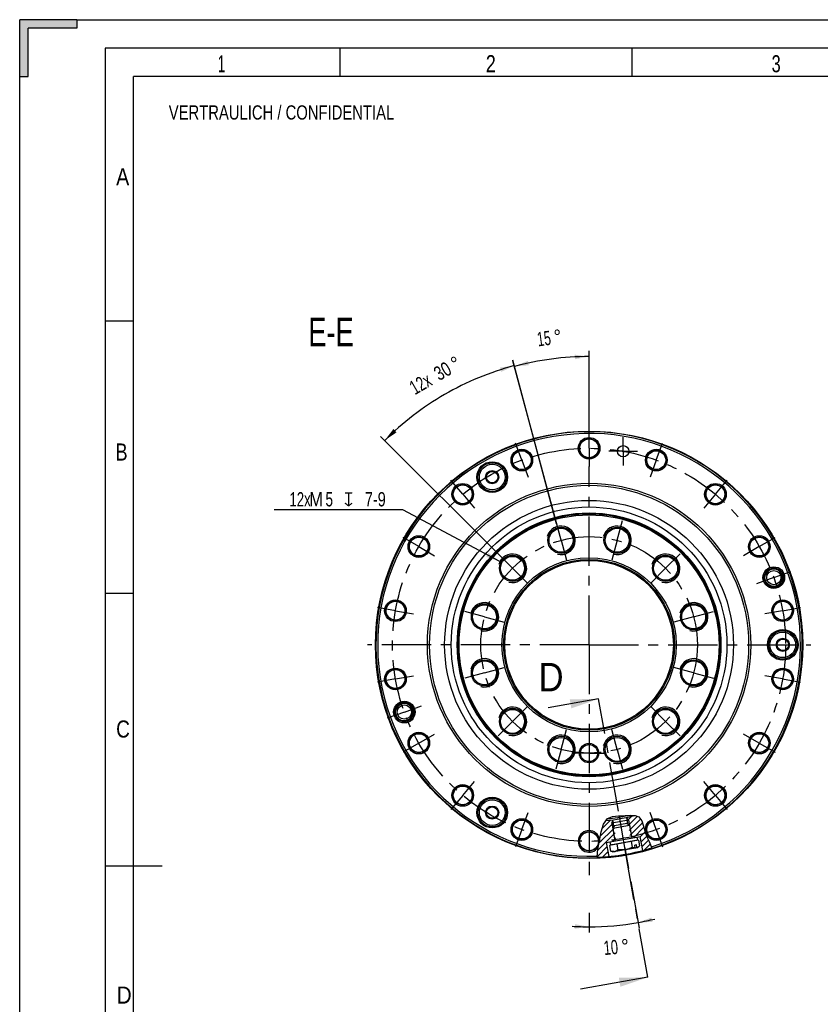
# Model space of a CAD drawing. Header units: millimetres. Extents: x -131 to 420, y 0 to 297.
# Tile 20 of 28: x 0 to 141, y 124 to 297. Entities that reach past the tile are written whole.
import ezdxf
from ezdxf.enums import TextEntityAlignment as Align

# ---------------------------------------------------------------- set-up
doc = ezdxf.new("R2010")
doc.units = ezdxf.units.MM
doc.header["$LTSCALE"] = 23.1
doc.linetypes.add('CENTER', pattern=[0.6, 0.375, -0.075, 0.075, -0.075])
doc.layers.get('0').update_dxf_attribs({"linetype": 'CONTINUOUS'})
for name, color, linetype in [('02___PRT_ALL_AXES', 7, 'CONTINUOUS'), ('7_ALL_FEATURES', 7, 'CONTINUOUS'), ('AXIS-OSI', 7, 'CONTINUOUS'), ('DEFAULT_1', 7, 'CENTER')]:
    doc.layers.add(name, color=color, linetype=linetype)
doc.styles.get("Standard").update_dxf_attribs({"font": 'txt', "width": 0.8})
doc.styles.add('TEXTSTYLE_1', font='gdt', dxfattribs={"width": 0.8})
doc.dimstyles.new('DIMSTYLE_10', dxfattribs={"dimtxt": 2.5, "dimasz": 2.5, "dimexe": 1, "dimexo": 0, "dimgap": 1.25, "dimtad": 0, "dimdsep": 46, "dimtxsty": 'Standard', "dimblk": '_FILLED', "dimblk1": '_FILLED', "dimblk2": '_FILLED', "dimcen": 0.09, "dimclrt": 7, "dimadec": 0, "dimazin": 0, "dimtp": 0.5, "dimtm": 0.5, "dimtfac": 1, "dimtdec": 65535, "dimtofl": 0, "dimtmove": 0, "dimatfit": 3, "dimldrblk": '_FILLED', "dimfxl": 0, "dimtolj": 1, "dimarcsym": 0})
doc.dimstyles.new('DIMSTYLE_15', dxfattribs={"dimtxt": 2.5, "dimasz": 2.5, "dimexe": 1, "dimexo": 0, "dimtad": 1, "dimdec": 3, "dimdsep": 46, "dimtxsty": 'Standard', "dimblk": '_FILLED', "dimblk1": '_FILLED', "dimblk2": '_FILLED', "dimcen": 0.09, "dimclrt": 7, "dimadec": 0, "dimazin": 0, "dimtp": 0.1, "dimtm": 0.1, "dimtfac": 1, "dimtdec": 3, "dimtmove": 0, "dimatfit": 2, "dimldrblk": '_FILLED', "dimfxl": 0, "dimtolj": 1, "dimarcsym": 0})
doc.dimstyles.new('DIMSTYLE_9', dxfattribs={"dimtxt": 2.5, "dimasz": 2.5, "dimexe": 1, "dimexo": 0, "dimgap": 1.25, "dimtad": 0, "dimdsep": 46, "dimtxsty": 'Standard', "dimblk": '_FILLED', "dimblk1": '_FILLED', "dimblk2": '_FILLED', "dimcen": 0.09, "dimclrt": 7, "dimadec": 0, "dimazin": 0, "dimtp": 0.5, "dimtm": 0.5, "dimtfac": 1, "dimtofl": 0, "dimtmove": 0, "dimatfit": 3, "dimldrblk": '_FILLED', "dimfxl": 0, "dimtolj": 1, "dimarcsym": 0})
doc.dimstyles.get("Standard").update_dxf_attribs({"dimtxt": 2.5, "dimasz": 2.5, "dimexe": 1, "dimexo": 0, "dimtad": 1, "dimdec": 3, "dimdsep": 46, "dimtxsty": 'Standard', "dimblk": '_FILLED', "dimblk1": '_FILLED', "dimblk2": '_FILLED', "dimcen": 0.09, "dimclrt": 7, "dimadec": 0, "dimazin": 0, "dimtol": 1, "dimtp": 0.001, "dimtm": 0.001, "dimtfac": 1, "dimtdec": 3, "dimtofl": 0, "dimtmove": 0, "dimatfit": 3, "dimldrblk": '_FILLED', "dimfxl": 0, "dimtolj": 1, "dimarcsym": 0})

# ---------------------------------------------------------------- blocks, each defined once
blk = doc.blocks.new('_FILLED')
at = {"color": 0, "linetype": 'ByBlock'}
blk.add_solid([(0, 0), (-1, 0.16), (-1, -0.16)], dxfattribs=at)
blk = doc.blocks.new('*D15')
at = {"color": 7, "linetype": 'Continuous'}
for p, q in [((94.23, 208.51), (86.54, 237.23)), ((84.65, 202.54), (63.35, 223.84))]:
    blk.add_line(p, q, dxfattribs=at)
for start, end in [(105, 120), (120, 135)]:
    blk.add_arc((99.93, 187.27), 50.73, start, end, dxfattribs=at)
for points in [[(84.51, 235.18), (86.8, 236.27), (84.28, 235.94)], [(65.59, 225.15), (64.05, 223.14), (66.14, 224.57)]]:
    blk.add_solid(points, dxfattribs=at)
for s, width, p in [('30', 0.75, (74.83, 234.24)), ('12x', 0.690476, (70.97, 232.01))]:
    blk.add_text(s, height=2.5, rotation=30, dxfattribs=dict(at, width=width)).set_placement(p, align=Align.CENTER)
at = {"color": 7, "linetype": 'Continuous', "style": 'TEXTSTYLE_1'}
blk.add_text('~', height=2.5, rotation=30, dxfattribs=at).set_placement((77.18, 235.6), align=Align.CENTER)
blk = doc.blocks.new('*D16')
at = {"color": 7, "linetype": 'Continuous'}
for p, q in [((106.21, 151.62), (106.85, 147.98)), ((99.93, 148.37), (99.93, 146.83)), ((107.25, 145.72), (108.69, 137.54)), ((99.93, 140.2), (99.93, 136.77))]:
    blk.add_line(p, q, dxfattribs=at)
for start, end in [(270, 280), (280, 283.4729), (266.5271, 270)]:
    blk.add_arc((99.93, 187.27), 49.49, start, end, dxfattribs=at)
for points in [[(110.89, 139.41), (108.52, 138.52), (111.05, 138.63)], [(97.42, 137.44), (99.93, 137.77), (97.44, 138.24)]]:
    blk.add_solid(points, dxfattribs=at)
at = {"color": 7, "linetype": 'Continuous', "width": 0.678571}
blk.add_text('10', height=2.5, rotation=5, dxfattribs=at).set_placement((103.85, 132.91), align=Align.CENTER)
at = {"color": 7, "linetype": 'Continuous', "style": 'TEXTSTYLE_1'}
blk.add_text('~', height=2.5, rotation=5, dxfattribs=at).set_placement((106.37, 133.13), align=Align.CENTER)
blk = doc.blocks.new('*D35')
at = {"color": 7, "linetype": 'Continuous'}
for p, q in [((99.93, 226.17), (99.93, 238.86)), ((95.01, 205.62), (86.57, 237.1))]:
    blk.add_line(p, q, dxfattribs=at)
for start, end in [(97.5, 105), (90, 97.5)]:
    blk.add_arc((99.93, 187.27), 50.6, start, end, dxfattribs=at)
for points in [[(89.17, 237.11), (86.83, 236.14), (89.35, 236.34)], [(97.44, 237.4), (99.93, 237.86), (97.42, 238.2)]]:
    blk.add_solid(points, dxfattribs=at)
at = {"color": 7, "linetype": 'Continuous', "width": 0.642857}
blk.add_text('15', height=2.5, rotation=7.5, dxfattribs=at).set_placement((92.17, 239.8), align=Align.CENTER)
at = {"color": 7, "linetype": 'Continuous', "style": 'TEXTSTYLE_1'}
blk.add_text('~', height=2.5, rotation=7.5, dxfattribs=at).set_placement((94.59, 240.12), align=Align.CENTER)
blk = doc.blocks.new('*D36')
at = {"color": 7, "linetype": 'Continuous'}
for p, q in [((65.5, 210.95), (44.64, 210.95)), ((67.25, 210.95), (65.5, 210.95)), ((84.28, 201.88), (67.25, 210.95))]:
    blk.add_line(p, q, dxfattribs=at)
at = {"color": 7, "linetype": 'Continuous', "xscale": 2.5, "yscale": 2.5, "zscale": 2.5, "rotation": 331.9579808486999}
blk.add_blockref('_FILLED', (84.28, 201.88), dxfattribs=at)
at = {"color": 7, "linetype": 'Continuous'}
for s, width, p in [('12x', 0.690476, (51.07, 211.57)), ('M', 0.857143, (53.21, 211.57)), ('5', 0.714286, (54.99, 211.57)), ('7-9', 0.761905, (64.25, 211.57))]:
    blk.add_text(s, height=2.5, dxfattribs=dict(at, width=width)).set_placement(p, align=Align.RIGHT)
at = {"color": 7, "linetype": 'Continuous', "style": 'TEXTSTYLE_1'}
blk.add_text('x', height=2.5, dxfattribs=at).set_placement((58.54, 211.57), align=Align.RIGHT)

msp = doc.modelspace()

# ---------------------------------------------------------------- linework, layer by layer
at = {"color": 7, "linetype": 'Continuous'}
for p, q in [((0, 287), (0, 297)), ((10, 297), (0, 297)), ((10, 297), (10, 295.5)), ((10, 297), (410, 297)), ((1.5, 287), (1.5, 295.5)), ((10, 295.5), (1.5, 295.5)), ((15, 292), (15, 5)), ((415, 292), (15, 292)), ((56.25, 287), (56.25, 292)), ((107.5, 287), (107.5, 292)), ((0, 10), (0, 287)), ((0, 287), (1.5, 287)), ((20, 10), (20, 287)), ((410, 287), (20, 287)), ((15, 244.16), (20, 244.16)), ((15, 196.33), (20, 196.33)), ((105.0863, 157.2474), (106.2523, 157.3076)), ((106.2523, 157.3076), (107.1697, 157.3631)), ((107.1697, 157.3631), (108.0081, 157.3302)), ((108.0081, 157.3302), (108.6803, 157.0774)), ((104.1745, 155.9727), (101.8938, 153.6921)), ((102.0346, 154.4218), (102.4451, 155.8017)), ((103.6821, 156.4989), (102.2165, 155.0332)), ((102.4451, 155.8017), (103.1755, 156.7634)), ((103.1755, 156.7634), (104.029, 157.114)), ((106.873, 156.5054), (103.9185, 155.9844)), ((103.9185, 155.9844), (104.0896, 156.4543)), ((103.9185, 155.9844), (104.4742, 152.833)), ((104.029, 157.114), (105.0863, 157.2474)), ((104.2776, 155.3877), (104.0735, 156.5451)), ((106.7396, 155.8218), (106.5356, 156.9792)), ((106.873, 156.5054), (106.5516, 156.8884)), ((107.4361, 157.1974), (106.6378, 156.3992)), ((108.429, 157.1719), (106.7905, 155.5334)), ((106.873, 156.5054), (107.4286, 153.354)), ((108.966, 156.6905), (106.9432, 154.6676)), ((109.3103, 156.0163), (107.0958, 153.8018)), ((108.6803, 157.0774), (109.1919, 156.3847)), ((109.1919, 156.3847), (109.5027, 155.4181)), ((104.4798, 154.2412), (101.4293, 151.1907)), ((104.3271, 155.1069), (101.6464, 152.4263)), ((101.7313, 152.8494), (102.0346, 154.4218)), ((109.5499, 155.2374), (107.7173, 153.4049)), ((109.7605, 154.4296), (108.9118, 153.5809)), ((109.5027, 155.4181), (109.7687, 154.3982)), ((109.7687, 154.3982), (110.0889, 153.5385)), ((101.4391, 151.3925), (101.7313, 152.8494)), ((102.997, 152.5726), (103.5879, 152.6767)), ((103.4275, 150.1311), (102.997, 152.5726)), ((108.6142, 152.9538), (103.497, 152.0515)), ((103.8398, 152.1119), (103.8224, 152.2104)), ((104.6324, 153.3754), (104.0079, 152.7508)), ((104.7763, 152.277), (104.9498, 151.2932)), ((107.3349, 152.7282), (107.5084, 151.7443)), ((108.2714, 152.8933), (108.2541, 152.9918)), ((108.315, 153.5103), (108.9059, 153.6144)), ((108.6142, 152.9538), (108.7877, 151.9699)), ((109.3364, 151.1729), (108.9059, 153.6144)), ((110.0343, 153.685), (109.0644, 152.7151)), ((110.3469, 152.9791), (109.2171, 151.8493)), ((110.6629, 152.2767), (109.6477, 151.2615)), ((110.0889, 153.5385), (110.4605, 152.7328)), ((110.4605, 152.7328), (110.8361, 151.8865)), ((101.3745, 150.0623), (101.4391, 151.3925)), ((103.1218, 151.8647), (101.3773, 150.1202)), ((103.2745, 150.9989), (102.3208, 150.0453)), ((103.497, 152.0515), (103.6705, 151.0676)), ((104.0482, 150.9301), (103.6705, 151.0676)), ((104.345, 150.9825), (106.264, 151.3208)), ((108.4798, 151.7116), (108.7877, 151.9699)), ((110.8361, 151.8865), (110.9977, 151.4381)), ((101.4893, 149.799), (101.3745, 150.0623)), ((103.4271, 150.1332), (103.4248, 150.1308)), ((15, 148.5), (25, 148.5))]:
    msp.add_line(p, q, dxfattribs=at)
for points in [[(104.345, 150.9825), (104.31, 150.977), (104.2748, 150.9727), (104.2394, 150.9697), (104.2037, 150.968), (104.1679, 150.9675), (104.1318, 150.9682), (104.0954, 150.9701), (104.0588, 150.9732), (104.022, 150.9775), (103.9848, 150.983), (103.9473, 150.9895), (103.9094, 150.9973), (103.871, 151.0061), (103.8322, 151.0161), (103.7928, 151.0272), (103.7527, 151.0395), (103.7119, 151.053), (103.6705, 151.0676)], [(104.345, 150.9825), (104.3798, 150.9893), (104.4144, 150.9973), (104.4487, 151.0066), (104.4828, 151.0172), (104.5167, 151.029), (104.5503, 151.042), (104.5838, 151.0562), (104.6171, 151.0717), (104.6503, 151.0883), (104.6834, 151.1062), (104.7164, 151.1252), (104.7494, 151.1454), (104.7824, 151.1668), (104.8155, 151.1895), (104.8487, 151.2134), (104.8821, 151.2387), (104.9158, 151.2652), (104.9498, 151.2932)], [(106.264, 151.3208), (106.1941, 151.3092), (106.124, 151.2988), (106.0537, 151.2896), (105.9832, 151.2817), (105.9124, 151.2751), (105.8414, 151.2697), (105.7702, 151.2654), (105.6986, 151.2624), (105.6267, 151.2605), (105.5544, 151.2597), (105.4816, 151.2601), (105.4083, 151.2616), (105.3343, 151.2641), (105.2595, 151.2678), (105.1837, 151.2725), (105.1069, 151.2783), (105.0289, 151.2852), (104.9498, 151.2932)], [(106.264, 151.3208), (106.3337, 151.3338), (106.4031, 151.348), (106.4723, 151.3634), (106.5413, 151.3801), (106.61, 151.3981), (106.6786, 151.4173), (106.747, 151.4377), (106.8153, 151.4593), (106.8835, 151.4821), (106.9517, 151.5061), (107.0199, 151.5313), (107.0884, 151.5578), (107.157, 151.5855), (107.2261, 151.6145), (107.2956, 151.6449), (107.3658, 151.6766), (107.4368, 151.7098), (107.5084, 151.7443)]]:
    msp.add_lwpolyline(points, dxfattribs=at)
for centre, radius in [((82.9258, 216.7112), 2.7), ((82.9258, 216.7112), 2.5), ((99.9258, 187.2663), 28.364), ((99.9258, 187.2663), 28), ((99.9258, 187.2663), 25.35), ((99.9258, 187.2663), 24.2), ((99.9258, 187.2663), 23.15), ((95.0083, 205.6189), 2.3), ((95.0083, 205.6189), 2.1), ((104.8434, 205.6189), 2.3), ((104.8434, 205.6189), 2.1), ((86.4908, 200.7014), 2.3), ((86.4908, 200.7014), 2.1), ((113.3609, 200.7014), 2.3), ((113.3609, 200.7014), 2.1), ((99.9258, 187.2663), 14.8), ((132.3452, 199.066), 1.55), ((132.3452, 199.066), 1.25), ((81.5732, 192.1839), 2.3), ((81.5732, 192.1839), 2.1), ((118.2784, 192.1839), 2.3), ((118.2784, 192.1839), 2.1), ((133.9258, 187.2663), 2.7), ((133.9258, 187.2663), 2.5), ((81.5732, 182.3488), 2.3), ((81.5732, 182.3488), 2.1), ((118.2784, 182.3488), 2.3), ((118.2784, 182.3488), 2.1), ((67.5064, 175.4666), 1.55), ((67.5064, 175.4666), 1.25), ((86.4908, 173.8313), 2.3), ((86.4908, 173.8313), 2.1), ((113.3609, 173.8313), 2.3), ((113.3609, 173.8313), 2.1), ((95.0083, 168.9137), 2.3), ((104.8434, 168.9137), 2.3), ((95.0083, 168.9137), 2.1), ((99.9258, 168.2663), 1.7), ((99.9258, 168.2663), 1.5), ((104.8434, 168.9137), 2.1), ((82.9258, 157.8215), 2.7), ((82.9258, 157.8215), 2.5)]:
    msp.add_circle(centre, radius, dxfattribs=at)
for centre, radius, start, end in [((95.0083, 205.6189), 2.5, 255, 165), ((104.8434, 205.6189), 2.5, 255, 165), ((86.4908, 200.7014), 2.5, 255, 165), ((113.3609, 200.7014), 2.5, 255, 165), ((132.3452, 199.066), 1.5, 255, 165), ((81.5732, 192.1839), 2.5, 255, 165), ((118.2784, 192.1839), 2.5, 255, 165), ((81.5732, 182.3488), 2.5, 255, 165), ((118.2784, 182.3488), 2.5, 255, 165), ((67.5064, 175.4666), 1.5, 255, 165), ((86.4908, 173.8313), 2.5, 255, 165), ((113.3609, 173.8313), 2.5, 255, 165), ((95.0083, 168.9137), 2.5, 255, 165), ((104.8434, 168.9137), 2.5, 255, 165), ((99.9258, 187.2663), 31, 275.518659, 285.061744), ((99.9258, 187.2663), 30.7, 276.038477, 282.881282), ((99.9258, 187.2663), 37.3, 272.270491, 287.158387)]:
    msp.add_arc(centre, radius, start, end, dxfattribs=at)
for points in [[(10, 297), (1.5, 295.5), (0, 297)], [(0, 287), (0, 297), (1.5, 295.5)], [(10, 297), (10, 295.5), (1.5, 295.5)], [(1.5, 295.5), (1.5, 287), (0, 287)]]:
    msp.add_solid(points, dxfattribs=at)
at = {"layer": '02___PRT_ALL_AXES', "color": 7, "linetype": 'CENTER'}
for p, q in [((99.9258, 224.9663), (99.9258, 226.1663)), ((99.9258, 221.7663), (99.9258, 224.9663)), ((105.9167, 221.2422), (105.9167, 223.7422)), ((88.1261, 219.6857), (87.0317, 222.6927)), ((99.9258, 221.7663), (99.9258, 218.5663)), ((105.9167, 221.2422), (103.4167, 221.2422)), ((105.9167, 221.2422), (105.9167, 218.7422)), ((105.9167, 221.2422), (108.4167, 221.2422)), ((111.7255, 219.6857), (112.82, 222.6927)), ((88.1261, 219.6857), (89.2206, 216.6787)), ((111.7255, 219.6857), (110.6311, 216.6787)), ((99.9258, 187.2663), (99.9258, 218.5663)), ((77.7497, 213.6949), (75.6927, 216.1462)), ((122.102, 213.6949), (124.1589, 216.1462)), ((77.7497, 213.6949), (79.8066, 211.2435)), ((122.102, 213.6949), (120.0451, 211.2435)), ((95.0083, 205.6189), (94.0765, 209.0962)), ((104.8434, 205.6189), (105.7751, 209.0962)), ((70.048, 204.5163), (67.2767, 206.1163)), ((129.8037, 204.5163), (132.575, 206.1163)), ((70.048, 204.5163), (72.8192, 202.9163)), ((95.0083, 205.6189), (95.94, 202.1416)), ((104.8434, 205.6189), (103.9117, 202.1416)), ((129.8037, 204.5163), (127.0324, 202.9163)), ((86.4908, 200.7014), (83.9452, 203.2469)), ((113.3609, 200.7014), (115.9065, 203.2469)), ((86.4908, 200.7014), (89.0364, 198.1558)), ((113.3609, 200.7014), (110.8153, 198.1558)), ((132.3452, 199.066), (129.3382, 197.9716)), ((132.3452, 199.066), (135.3522, 200.1605)), ((65.95, 193.2572), (62.7986, 193.8129)), ((133.9017, 193.2572), (137.0531, 193.8129)), ((65.95, 193.2572), (69.1014, 192.7015)), ((81.5732, 192.1839), (78.0959, 193.1156)), ((81.5732, 192.1839), (85.0506, 191.2521)), ((118.2784, 192.1839), (114.8011, 191.2521)), ((118.2784, 192.1839), (121.7558, 193.1156)), ((133.9017, 193.2572), (130.7503, 192.7015)), ((99.9258, 187.2663), (61.0258, 187.2663)), ((99.9258, 187.2663), (99.9258, 148.3663)), ((99.9258, 187.2663), (138.8258, 187.2663)), ((81.5732, 182.3488), (85.0506, 183.2805)), ((118.2784, 182.3488), (114.8011, 183.2805)), ((65.95, 181.2755), (69.1014, 181.8311)), ((81.5732, 182.3488), (78.0959, 181.417)), ((118.2784, 182.3488), (121.7558, 181.417)), ((133.9017, 181.2755), (130.7503, 181.8311)), ((65.95, 181.2755), (62.7986, 180.7198)), ((133.9017, 181.2755), (137.0531, 180.7198)), ((67.5064, 175.4666), (70.5135, 176.5611)), ((86.4908, 173.8313), (89.0364, 176.3769)), ((113.3609, 173.8313), (110.8153, 176.3769)), ((67.5064, 175.4666), (64.4994, 174.3722)), ((86.4908, 173.8313), (83.9452, 171.2857)), ((113.3609, 173.8313), (115.9065, 171.2857)), ((70.048, 170.0163), (72.8192, 171.6163)), ((95.0083, 168.9137), (95.94, 172.3911)), ((104.8434, 168.9137), (103.9117, 172.3911)), ((129.8037, 170.0163), (127.0324, 171.6163)), ((70.048, 170.0163), (67.2767, 168.4163)), ((129.8037, 170.0163), (132.575, 168.4163)), ((95.0083, 168.9137), (94.0765, 165.4364)), ((99.9258, 168.2663), (96.9258, 168.2663)), ((99.9258, 168.2663), (102.9258, 168.2663)), ((104.8434, 168.9137), (105.7751, 165.4364)), ((77.7497, 160.8378), (79.8066, 163.2891)), ((122.102, 160.8378), (120.0451, 163.2891)), ((77.7497, 160.8378), (75.6927, 158.3864)), ((122.102, 160.8378), (124.1589, 158.3864)), ((88.1261, 154.8469), (89.2206, 157.8539)), ((111.7255, 154.8469), (110.6311, 157.8539)), ((88.1261, 154.8469), (87.0317, 151.8399)), ((111.7255, 154.8469), (112.82, 151.8399))]:
    msp.add_line(p, q, dxfattribs=at)
for radius in [34.5, 19]:
    msp.add_circle((99.9258, 187.2663), radius, dxfattribs=at)
at = {"layer": '02___PRT_ALL_AXES', "color": 7, "linetype": 'Continuous'}
msp.add_circle((105.9167, 221.2422), 1, dxfattribs=at)
at = {"layer": '7_ALL_FEATURES', "color": 7, "linetype": 'Continuous'}
for p, q in [((104.0748, 155.0981), (107.0293, 155.619)), ((104.3993, 155.5615), (104.0748, 155.0981)), ((104.3993, 155.5615), (106.5659, 155.9435)), ((106.5659, 155.9435), (107.0293, 155.619)), ((107.0293, 155.619), (107.4286, 153.354)), ((104.0748, 155.0981), (104.4742, 152.833)), ((103.5879, 152.6767), (108.315, 153.5103)), ((103.5879, 152.6767), (103.6747, 152.1843)), ((103.6747, 152.1843), (108.4018, 153.0178)), ((108.2438, 152.1777), (107.9484, 152.1256)), ((108.0332, 151.6445), (107.9484, 152.1256)), ((108.3287, 151.6966), (108.2438, 152.1777)), ((108.315, 153.5103), (108.4018, 153.0178)), ((104.0482, 150.9301), (104.345, 150.9825)), ((106.264, 151.3208), (108.4798, 151.7116)), ((108.0181, 151.6301), (108.0332, 151.6445)), ((108.3287, 151.6966), (108.3135, 151.6822))]:
    msp.add_line(p, q, dxfattribs=at)
for points in [[(107.5084, 151.7443), (107.5489, 151.73), (107.5888, 151.7168), (107.628, 151.7047), (107.6667, 151.6937), (107.7049, 151.6838), (107.7426, 151.675), (107.7799, 151.6673), (107.8169, 151.6606), (107.8536, 151.6551), (107.89, 151.6507), (107.9261, 151.6474), (107.9621, 151.6452), (107.9978, 151.6443), (108.0332, 151.6445)], [(108.3287, 151.6966), (108.3622, 151.7085), (108.3955, 151.7217), (108.4286, 151.736), (108.4615, 151.7515), (108.4942, 151.7682), (108.5268, 151.7859), (108.5593, 151.8049), (108.5917, 151.8249), (108.6241, 151.8461), (108.6566, 151.8684), (108.6891, 151.892), (108.7218, 151.9167), (108.7547, 151.9427), (108.7877, 151.9699)]]:
    msp.add_lwpolyline(points, dxfattribs=at)
for centre, radius in [((99.9258, 187.2663), 37.5), ((99.9258, 221.7663), 1.9), ((99.9258, 221.7663), 1.7), ((99.9258, 221.7663), 1.65), ((88.1261, 219.6857), 1.9), ((88.1261, 219.6857), 1.7), ((88.1261, 219.6857), 1.65), ((111.7255, 219.6857), 1.9), ((111.7255, 219.6857), 1.7), ((111.7255, 219.6857), 1.65), ((77.7497, 213.6949), 1.9), ((77.7497, 213.6949), 1.7), ((77.7497, 213.6949), 1.65), ((122.102, 213.6949), 1.9), ((122.102, 213.6949), 1.7), ((122.102, 213.6949), 1.65), ((99.9258, 187.2663), 23), ((99.9258, 187.2663), 22.818), ((70.048, 204.5163), 1.9), ((70.048, 204.5163), 1.7), ((70.048, 204.5163), 1.65), ((129.8037, 204.5163), 1.9), ((129.8037, 204.5163), 1.7), ((129.8037, 204.5163), 1.65), ((99.9258, 187.2663), 15.2887), ((99.9258, 187.2663), 15), ((132.3452, 199.066), 1.9), ((132.3452, 199.066), 1.7), ((65.95, 193.2572), 1.9), ((65.95, 193.2572), 1.7), ((65.95, 193.2572), 1.65), ((133.9017, 193.2572), 1.9), ((133.9017, 193.2572), 1.7), ((133.9017, 193.2572), 1.65), ((65.95, 181.2755), 1.9), ((65.95, 181.2755), 1.7), ((65.95, 181.2755), 1.65), ((133.9017, 181.2755), 1.9), ((133.9017, 181.2755), 1.7), ((133.9017, 181.2755), 1.65), ((67.5064, 175.4666), 1.9), ((67.5064, 175.4666), 1.7), ((70.048, 170.0163), 1.9), ((70.048, 170.0163), 1.7), ((70.048, 170.0163), 1.65), ((129.8037, 170.0163), 1.9), ((129.8037, 170.0163), 1.7), ((129.8037, 170.0163), 1.65), ((77.7497, 160.8378), 1.9), ((77.7497, 160.8378), 1.7), ((77.7497, 160.8378), 1.65), ((122.102, 160.8378), 1.9), ((122.102, 160.8378), 1.7), ((122.102, 160.8378), 1.65), ((88.1261, 154.8469), 1.9), ((88.1261, 154.8469), 1.7), ((88.1261, 154.8469), 1.65), ((111.7255, 154.8469), 1.9), ((111.7255, 154.8469), 1.7), ((111.7255, 154.8469), 1.65), ((99.9258, 152.7663), 1.7), ((99.9258, 152.7663), 1.65)]:
    msp.add_circle(centre, radius, dxfattribs=at)
for centre, radius, start, end in [((99.9258, 187.2663), 37.4, 287.165515, 272.330093), ((99.9258, 187.2663), 37.1, 287.144028, 272.247753), ((99.9258, 152.7663), 1.9, 11.381672, 326.044029)]:
    msp.add_arc(centre, radius, start, end, dxfattribs=at)
at = {"layer": 'AXIS-OSI', "color": 7, "linetype": 'Continuous'}
for p, q in [((81.7711, 216.7112), (82.3485, 217.7112)), ((82.3485, 215.7112), (81.7711, 216.7112)), ((82.3485, 217.7112), (83.5032, 217.7112)), ((83.5032, 217.7112), (84.0805, 216.7112)), ((84.0805, 216.7112), (83.5032, 215.7112)), ((83.5032, 215.7112), (82.3485, 215.7112)), ((132.7711, 187.2663), (133.3485, 188.2663)), ((133.3485, 186.2663), (132.7711, 187.2663)), ((133.3485, 188.2663), (134.5032, 188.2663)), ((134.5032, 188.2663), (135.0805, 187.2663)), ((135.0805, 187.2663), (134.5032, 186.2663)), ((134.5032, 186.2663), (133.3485, 186.2663)), ((81.7711, 157.8215), (82.3485, 158.8215)), ((82.3485, 156.8215), (81.7711, 157.8215)), ((82.3485, 158.8215), (83.5032, 158.8215)), ((83.5032, 158.8215), (84.0805, 157.8215)), ((84.0805, 157.8215), (83.5032, 156.8215)), ((83.5032, 156.8215), (82.3485, 156.8215))]:
    msp.add_line(p, q, dxfattribs=at)
for centre, radius in [((82.9258, 216.7112), 2.25), ((82.9258, 216.7112), 1.1547), ((82.9258, 216.7112), 1), ((133.9258, 187.2663), 2.25), ((133.9258, 187.2663), 1.1547), ((133.9258, 187.2663), 1), ((82.9258, 157.8215), 2.25), ((82.9258, 157.8215), 1.1547), ((82.9258, 157.8215), 1)]:
    msp.add_circle(centre, radius, dxfattribs=at)
at = {"layer": 'DEFAULT_1', "color": 7, "linetype": 'CENTER'}
for p, q in [((105.072, 158.0811), (101.599, 177.7772)), ((110.2158, 128.9092), (106.7428, 148.6053))]:
    msp.add_line(p, q, dxfattribs=at)
at = {"layer": 'DEFAULT_1', "color": 9, "linetype": 'CENTER'}
msp.add_line((106.7428, 148.6053), (105.072, 158.0811), dxfattribs=at)

# ---------------------------------------------------------------- texts
at = {"color": 7, "linetype": 'Continuous'}
for s, height, width, p in [('1', 3, 0.571429, (34.7804, 287.7718)), ('2', 3, 0.785714, (81.8014, 287.7718)), ('3', 3, 0.714286, (131.9586, 287.7697)), ('VERTRAULICH / CONFIDENTIAL', 2.5, 0.777473, (26.1604, 279.4658)), ('A', 3, 0.857143, (16.9289, 267.9342)), ('B', 3, 0.785714, (16.828, 219.6151)), ('D', 5, 0.904762, (91.0781, 179.1027)), ('C', 3, 0.833333, (16.9289, 170.9934)), ('D', 3, 0.904762, (17.0298, 124.2883))]:
    msp.add_text(s, height=height, dxfattribs=dict(at, width=width)).set_placement(p)
at = {"color": 7, "linetype": 'Continuous', "width": 0.714286}
msp.add_text('E-E', height=5, dxfattribs=at).set_placement((58.6166, 239.6732), align=Align.RIGHT)

# ---------------------------------------------------------------- dimensions: what is measured, and where the dimension line sits
at = {"color": 7, "linetype": 'Continuous'}
for base, line1, line2, picture, middle in [((93.3217, 237.4298), ((99.9258, 225.6604), (99.9258, 226.1663)), ((95.1392, 205.1302), (95.0083, 205.6189)), '*D35', (93.3217, 237.4298)), ((104.2395, 137.9611), ((99.9258, 148.8613), (99.9258, 148.3663)), ((106.126, 152.1037), (106.2119, 151.6163)), '*D16', (104.2395, 137.9611))]:
    dim = msp.add_angular_dim_2l(base=base, line1=line1, line2=line2, dimstyle='DIMSTYLE_10', override={"dimtad": 2}, dxfattribs=at)
    dim.commit()
    dim.dimension.update_dxf_attribs({"geometry": picture, "text_midpoint": middle, "dimtype": 162})
dim = msp.add_angular_dim_2l(base=(74.5611, 231.1993), line1=((94.3653, 208.0186), (94.234, 208.5086)), line2=((85.0117, 202.1805), (84.6529, 202.5392)), text='12x<>', dimstyle='DIMSTYLE_9', override={"dimtad": 2}, dxfattribs=at)
dim.commit()
dim.dimension.update_dxf_attribs({"geometry": '*D15', "text_midpoint": (74.5611, 231.1993), "dimtype": 162})
dim = msp.add_diameter_dim_2p(p1=(84.2843, 201.8767), p2=(88.6973, 199.5261), text='12xM<>{\\Fgdt;x}7-9', dimstyle='DIMSTYLE_15', override={"dimtih": 1, "dimtoh": 1, "dimpost": '<>'}, dxfattribs=at)
dim.commit()
dim.dimension.update_dxf_attribs({"geometry": '*D36', "text_midpoint": (55.0692, 212.8246), "dimtype": 163})

# ---------------------------------------------------------------- leaders
for points in [[(101.599, 177.7772), (92.7545, 176.2177)], [(110.2158, 128.9092), (98.4099, 126.8275)]]:
    msp.add_leader(points, dimstyle='Standard', override={"dimasz": 5, "dimtad": 0}, dxfattribs=at)

doc.saveas('drawing.dxf')
